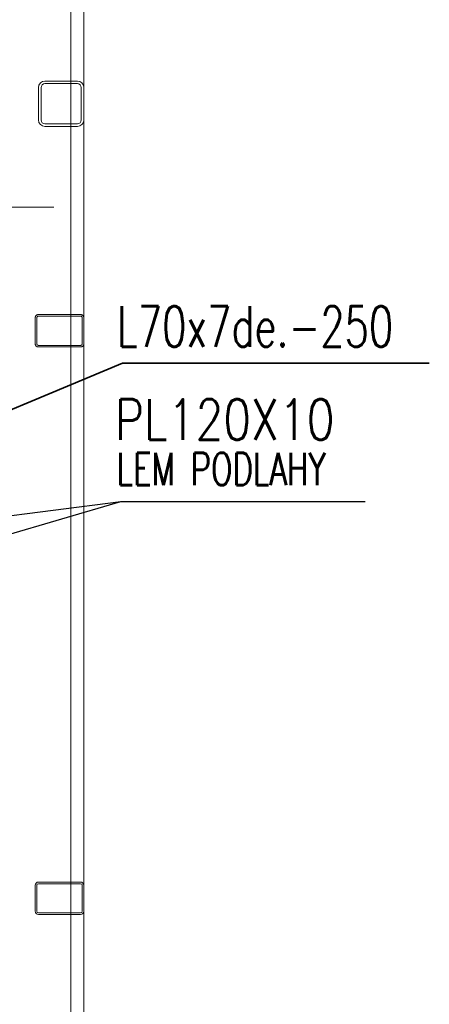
# Paper-space layout 'Layout1' of a CAD drawing. Extents: x -2 to 1243, y -36 to 596.
# Tile 97 of 132: x 934 to 959, y 434 to 495. Entities that reach past the tile are written whole.
import ezdxf

# ---------------------------------------------------------------- set-up
doc = ezdxf.new("R2010")
doc.units = 0
doc.linetypes.add('ACAD_ISO02W100', pattern=[15, 12, -3])
for name, color, linetype, lineweight in [('SS_1.ET-HALA_TaO-KCE_LEMOVANI', 9, 'CONTINUOUS', 13), ('SS_1.ET-HALA_TaO-SLOUP', 9, 'CONTINUOUS', 13), ('SS_1.ET-HALA_TaO-ZTUZENI_VODOROVNE', 9, 'CONTINUOUS', 13), ('SS_POPIS_PROFILU', 13, 'CONTINUOUS', 25), ('SS_POPIS_PROFILU_de.', 214, 'CONTINUOUS', 35), ('SS_STAV.OK-POPIS_PROFILU', 9, 'CONTINUOUS', 13)]:
    doc.layers.add(name, color=color, linetype=linetype, lineweight=lineweight)
doc.styles.add('romans.shx', font='romans.shx', dxfattribs={"height": 5})

psp = doc.layouts.get("Layout1")

# ---------------------------------------------------------------- linework, layer by layer
at = {"layer": 'SS_1.ET-HALA_TaO-KCE_LEMOVANI', "color": 9, "linetype": 'ACAD_ISO02W100', "ltscale": 0.25}
for p, q in [((934.7822, 476.3608), (934.7822, 474.7608)), ((934.8822, 474.7608), (934.8822, 476.3608)), ((934.9822, 476.5608), (937.5822, 476.5608)), ((937.5822, 476.4608), (934.9822, 476.4608)), ((937.6822, 476.3608), (937.6822, 474.7608)), ((934.9822, 474.6608), (937.5822, 474.6608)), ((937.5822, 474.5608), (934.9822, 474.5608))]:
    psp.add_line(p, q, dxfattribs=at)
at = {"layer": 'SS_1.ET-HALA_TaO-KCE_LEMOVANI', "color": 5, "linetype": 'Continuous', "ltscale": 0.25}
for p, q in [((937.5822, 441.5608), (934.9822, 441.5608)), ((934.7822, 441.3608), (934.7822, 439.7608)), ((934.8822, 439.7608), (934.8822, 441.3608)), ((934.9822, 441.4608), (937.5822, 441.4608)), ((937.6822, 441.3608), (937.6822, 439.7608)), ((937.7822, 439.7608), (937.7822, 441.3608)), ((937.5822, 439.6608), (934.9822, 439.6608)), ((934.9822, 439.5608), (937.5822, 439.5608))]:
    psp.add_line(p, q, dxfattribs=at)
at = {"layer": 'SS_1.ET-HALA_TaO-KCE_LEMOVANI', "color": 9, "linetype": 'ACAD_ISO02W100', "ltscale": 0.25}
for centre, start, end in [((934.9822, 476.3608), 90, 180), ((937.5822, 476.3608), 0, 90), ((934.9822, 474.7608), 180, 270), ((937.5822, 474.7608), 270, 0)]:
    psp.add_arc(centre, 0.2, start, end, dxfattribs=at)
at = {"layer": 'SS_1.ET-HALA_TaO-KCE_LEMOVANI', "color": 9, "linetype": 'ACAD_ISO02W100', "ltscale": 0.25, "extrusion": (-7.4988e-33, 6.12323e-17, -1)}
for centre, start, end in [((-934.9822, 476.3608), 0, 90), ((-937.5822, 476.3608), 90, 180), ((-934.9822, 474.7608), 270, 0), ((-937.5822, 474.7608), 180, 270)]:
    psp.add_arc(centre, 0.1, start, end, dxfattribs=at)
at = {"layer": 'SS_1.ET-HALA_TaO-KCE_LEMOVANI', "color": 5, "linetype": 'Continuous', "ltscale": 0.25}
for centre, start, end in [((934.9822, 441.3608), 90, 180), ((937.5822, 441.3608), 0, 90), ((934.9822, 439.7608), 180, 270), ((937.5822, 439.7608), 270, 0)]:
    psp.add_arc(centre, 0.2, start, end, dxfattribs=at)
at = {"layer": 'SS_1.ET-HALA_TaO-KCE_LEMOVANI', "color": 5, "linetype": 'Continuous', "ltscale": 0.25, "extrusion": (-7.27596e-13, 3.01441e-13, -1)}
psp.add_arc((-934.9822, 441.3608), 0.1, 0, 90, dxfattribs=at)
at = {"layer": 'SS_1.ET-HALA_TaO-KCE_LEMOVANI', "color": 5, "linetype": 'Continuous', "ltscale": 0.25, "extrusion": (3.0138e-13, 7.27657e-13, -1)}
psp.add_arc((-937.5822, 441.3608), 0.1, 90, 180, dxfattribs=at)
at = {"layer": 'SS_1.ET-HALA_TaO-KCE_LEMOVANI', "color": 5, "linetype": 'Continuous', "ltscale": 0.25, "extrusion": (-7.27596e-13, -3.01319e-13, -1)}
psp.add_arc((-934.9822, 439.7608), 0.1, 270, 0, dxfattribs=at)
at = {"layer": 'SS_1.ET-HALA_TaO-KCE_LEMOVANI', "color": 5, "linetype": 'Continuous', "ltscale": 0.25, "extrusion": (3.0138e-13, -7.27535e-13, -1)}
psp.add_arc((-937.5822, 439.7608), 0.1, 180, 270, dxfattribs=at)
at = {"layer": 'SS_1.ET-HALA_TaO-SLOUP', "color": 5, "linetype": 'Continuous', "ltscale": 0.25}
for p, q in [((936.9822, 490.9608), (936.9822, 544.731)), ((937.7822, 490.5608), (937.7822, 544.731)), ((936.9822, 488.3208), (936.9822, 490.8008)), ((937.7822, 441.3608), (937.7822, 488.5608)), ((936.9822, 441.5608), (936.9822, 488.1608)), ((936.9822, 439.6608), (936.9822, 441.4608)), ((937.7822, 337.5608), (937.7822, 439.7608)), ((936.9822, 337.5608), (936.9822, 439.5608))]:
    psp.add_line(p, q, dxfattribs=at)
at = {"layer": 'SS_1.ET-HALA_TaO-SLOUP', "color": 9, "linetype": 'ACAD_ISO02W100', "ltscale": 0.25}
for p, q in [((936.9822, 490.8008), (936.9822, 490.9608)), ((936.9822, 488.1608), (936.9822, 488.3208)), ((936.9822, 441.4608), (936.9822, 441.5608)), ((936.9822, 439.5608), (936.9822, 439.6608))]:
    psp.add_line(p, q, dxfattribs=at)
at = {"layer": 'SS_1.ET-HALA_TaO-ZTUZENI_VODOROVNE', "color": 5, "linetype": 'Continuous', "ltscale": 0.25}
for p, q in [((937.3822, 490.9608), (935.3822, 490.9608)), ((935.3822, 490.8008), (937.3822, 490.8008)), ((934.9822, 490.5608), (934.9822, 488.5608)), ((935.1422, 488.5608), (935.1422, 490.5608)), ((937.6222, 490.5608), (937.6222, 488.5608)), ((937.7822, 488.5608), (937.7822, 490.5608)), ((937.3822, 488.3208), (935.3822, 488.3208)), ((935.3822, 488.1608), (937.3822, 488.1608))]:
    psp.add_line(p, q, dxfattribs=at)
for centre, start, end in [((935.3822, 490.5608), 90, 180), ((937.3822, 490.5608), 0, 90), ((935.3822, 488.5608), 180, 270), ((937.3822, 488.5608), 270, 0)]:
    psp.add_arc(centre, 0.4, start, end, dxfattribs=at)
at = {"layer": 'SS_1.ET-HALA_TaO-ZTUZENI_VODOROVNE', "color": 5, "linetype": 'Continuous', "ltscale": 0.25, "extrusion": (-9.09495e-13, 3.76786e-13, -1)}
psp.add_arc((-935.3822, 490.5608), 0.24, 0, 90, dxfattribs=at)
at = {"layer": 'SS_1.ET-HALA_TaO-ZTUZENI_VODOROVNE', "color": 5, "linetype": 'Continuous', "ltscale": 0.25, "extrusion": (2.5115e-13, 6.06391e-13, -1)}
psp.add_arc((-937.3822, 490.5608), 0.24, 90, 180, dxfattribs=at)
at = {"layer": 'SS_1.ET-HALA_TaO-ZTUZENI_VODOROVNE', "color": 5, "linetype": 'Continuous', "ltscale": 0.25, "extrusion": (-9.09495e-13, -3.76664e-13, -1)}
psp.add_arc((-935.3822, 488.5608, 0), 0.24, 270, 0, dxfattribs=at)
at = {"layer": 'SS_1.ET-HALA_TaO-ZTUZENI_VODOROVNE', "color": 5, "linetype": 'Continuous', "ltscale": 0.25, "extrusion": (2.5115e-13, -6.06269e-13, -1)}
psp.add_arc((-937.3822, 488.5608), 0.24, 180, 270, dxfattribs=at)
at = {"layer": 'SS_POPIS_PROFILU', "color": 13}
for points in [[(906.6597, 460.7608), (940.067, 465.0392), (955.1146, 465.0392)], [(925.4822, 460.7608), (940.067, 465.0392), (955.1146, 465.0392)]]:
    psp.add_lwpolyline(points, dxfattribs=at)
at = {"layer": 'SS_POPIS_PROFILU_de.', "color": 214}
psp.add_lwpolyline([(914.7822, 462.9608), (940.1583, 473.5719), (959.075, 473.5719)], dxfattribs=at)
at = {"layer": 'SS_STAV.OK-POPIS_PROFILU', "color": 9}
for points in [[(915.3322, 507.9608), (922.2638, 483.1777), (935.9305, 483.1777)], [(914.7822, 487.7608), (922.2638, 483.1777), (935.9305, 483.1777)], [(916.0522, 471.3608), (922.2638, 483.1777), (935.9305, 483.1777)]]:
    psp.add_lwpolyline(points, dxfattribs=at)

# ---------------------------------------------------------------- texts
at = {"layer": 'SS_POPIS_PROFILU', "color": 13, "style": 'romans.shx'}
for s, height, width, p in [('PL120X10', 2.5, 0.8, (939.6899, 468.8392)), ('PL120X10', 2.5, 0.8, (939.6899, 468.8392)), ('LEM PODLAHY', 2, 0.7, (939.803, 466.0392)), ('LEM PODLAHY', 2, 0.7, (939.803, 466.0392))]:
    psp.add_text(s, height=height, dxfattribs=dict(at, width=width)).set_placement(p)
at = {"layer": 'SS_POPIS_PROFILU_de.', "color": 214, "style": 'romans.shx', "width": 0.7}
psp.add_text('L70x7de.-250', height=2.5, dxfattribs=at).set_placement((939.8283, 474.5719))

doc.saveas('drawing.dxf')
